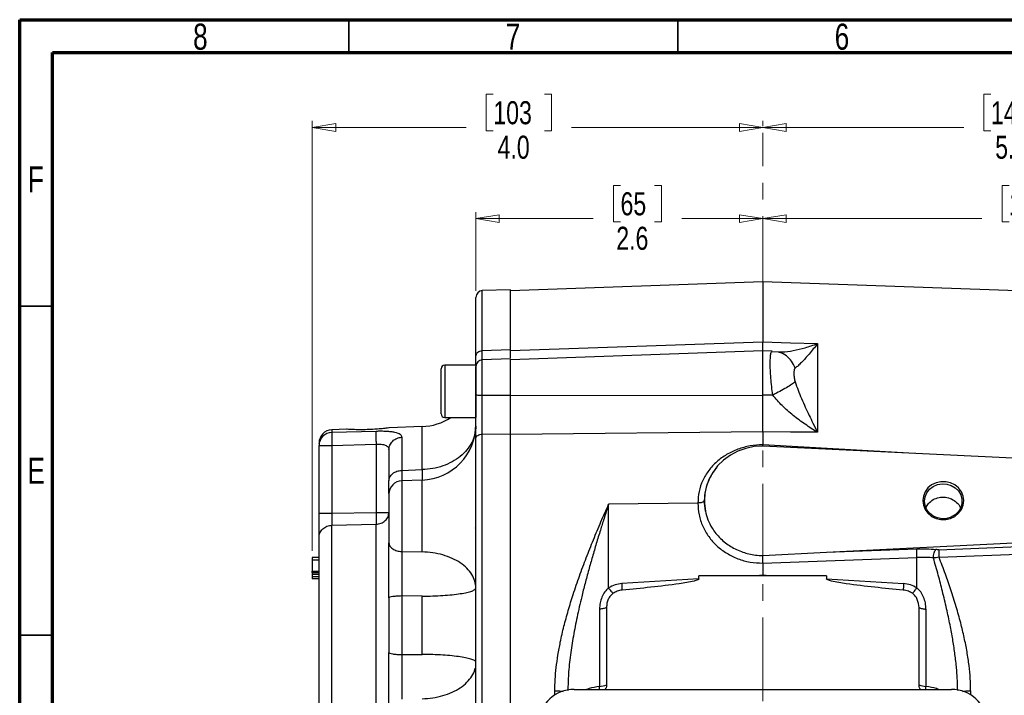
# Model space of a CAD drawing. Header units: inches. Extents: x 0.6 to 16.3, y 0.2 to 11.5.
# Tile 5 of 12: x 0.6 to 6.5, y 7.5 to 11.5. Entities that reach past the tile are written whole.
import ezdxf

# ---------------------------------------------------------------- set-up
doc = ezdxf.new("R2010")
doc.units = ezdxf.units.IN
doc.header["$MEASUREMENT"] = 0
doc.linetypes.add('CENTERX2', pattern=[0.8, 0.5, -0.1, 0.1, -0.1])
doc.styles.add('SLDTEXTSTYLE0', font='TXT', dxfattribs={"width": 0.75})
doc.dimstyles.new('SLDDIMSTYLE0', dxfattribs={"dimtxt": 0.137795, "dimasz": 0.14, "dimexe": 0, "dimexo": 0.0625, "dimgap": 0.034449, "dimtad": 0, "dimdec": 1, "dimlfac": 1.5, "dimrnd": 1e-09, "dimzin": 12, "dimdsep": 46, "dimtxsty": 'SLDTEXTSTYLE0', "dimblk1": 'CLOSED', "dimblk2": 'CLOSED', "dimsah": 1, "dimcen": 0.09, "dimadec": 0, "dimazin": 3, "dimtfac": 1, "dimtdec": 1, "dimtofl": 0, "dimtmove": 0, "dimatfit": 3, "dimldrblk": 'CLOSED', "dimfxl": 0, "dimfrac": 2, "dimtolj": 1, "dimtzin": 12, "dimarcsym": 0})
doc.dimstyles.new('SLDDIMSTYLE4', dxfattribs={"dimtxt": 0.137795, "dimasz": 0.14, "dimexe": 0, "dimexo": 0.0625, "dimgap": 0.034449, "dimtad": 0, "dimdec": 1, "dimlfac": 1.5, "dimrnd": 1e-09, "dimzin": 12, "dimdsep": 46, "dimtxsty": 'SLDTEXTSTYLE0', "dimblk1": 'CLOSED', "dimblk2": 'CLOSED', "dimsah": 1, "dimcen": 0.09, "dimadec": 0, "dimazin": 3, "dimtfac": 1, "dimtofl": 0, "dimtmove": 0, "dimatfit": 3, "dimldrblk": 'CLOSED', "dimfxl": 0, "dimfrac": 2, "dimtolj": 1, "dimtzin": 12, "dimarcsym": 0})
doc.dimstyles.new('SLDDIMSTYLE5', dxfattribs={"dimtxt": 0.137795, "dimasz": 0.14, "dimexe": 0, "dimexo": 0.0625, "dimgap": 0.034449, "dimtad": 0, "dimdec": 1, "dimlfac": 1.5, "dimrnd": 1e-09, "dimzin": 4, "dimdsep": 46, "dimtxsty": 'SLDTEXTSTYLE0', "dimblk1": 'CLOSED', "dimblk2": 'CLOSED', "dimsah": 1, "dimcen": 0.09, "dimadec": 0, "dimazin": 1, "dimtfac": 1, "dimtdec": 1, "dimtofl": 0, "dimtmove": 0, "dimatfit": 3, "dimldrblk": 'CLOSED', "dimfxl": 0, "dimfrac": 2, "dimtolj": 1, "dimtzin": 12, "dimarcsym": 0})

# ---------------------------------------------------------------- blocks, each defined once
blk = doc.blocks.new('_Closed')
at = {"color": 0, "linetype": 'ByBlock', "lineweight": -2}
for p, q in [((-1, 0.166667), (0, 0)), ((-1, 0.166667), (-1, -0.166667)), ((0, 0), (-1, -0.166667)), ((0, 0), (-1, 0))]:
    blk.add_line(p, q, dxfattribs=at)
blk = doc.blocks.new('_D_7')
at = {"color": 7, "linetype": 'Continuous', "lineweight": 0}
for p, q in [((6.4014, 11.0497), (6.3594, 11.0497)), ((6.3594, 11.0497), (6.3594, 10.831)), ((6.7068, 11.0497), (6.7488, 11.0497)), ((6.7488, 11.0497), (6.7488, 10.831)), ((5.0363, 10.8594), (5.0363, 10.8906)), ((5.0363, 10.8512), (6.2386, 10.8512)), ((8.8416, 10.8512), (6.8697, 10.8512)), ((8.8416, 8.9986), (8.8416, 10.8906)), ((6.3594, 10.831), (6.4014, 10.831)), ((6.7488, 10.831), (6.7068, 10.831))]:
    blk.add_line(p, q, dxfattribs=at)
at = {"color": 7, "linetype": 'Continuous', "lineweight": 18, "xscale": 0.14, "yscale": 0.14, "rotation": 180.0000000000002}
blk.add_blockref('_Closed', (5.0363, 10.8512), dxfattribs=at)
at = {"color": 7, "linetype": 'Continuous', "lineweight": 18, "xscale": 0.14, "yscale": 0.14}
blk.add_blockref('_Closed', (8.8416, 10.8512), dxfattribs=at)
at = {"color": 7, "linetype": 'Continuous', "lineweight": 18, "char_height": 0.1378, "attachment_point": 1, "style": 'SLDTEXTSTYLE0'}
for s, insert in [('145', (6.4014, 11.0086)), ('5.7', (6.4269, 10.8024))]:
    blk.add_mtext(s, dxfattribs=dict(at, insert=insert))
blk = doc.blocks.new('_D_8')
at = {"color": 7, "linetype": 'Continuous', "lineweight": 0}
for p, q in [((6.5098, 10.505), (6.4678, 10.505)), ((6.4678, 10.505), (6.4678, 10.2863)), ((6.8152, 10.505), (6.8572, 10.505)), ((6.8572, 10.505), (6.8572, 10.2863)), ((8.0816, 9.3316), (8.0816, 10.3459)), ((5.0363, 10.3065), (6.347, 10.3065)), ((6.4678, 10.2863), (6.5098, 10.2863)), ((6.8572, 10.2863), (6.8152, 10.2863)), ((8.0816, 10.3065), (6.9781, 10.3065))]:
    blk.add_line(p, q, dxfattribs=at)
at = {"color": 7, "linetype": 'Continuous', "lineweight": 18, "xscale": 0.14, "yscale": 0.14, "rotation": 180.0000000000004}
blk.add_blockref('_Closed', (5.0363, 10.3065), dxfattribs=at)
at = {"color": 7, "linetype": 'Continuous', "lineweight": 18, "xscale": 0.14, "yscale": 0.14}
blk.add_blockref('_Closed', (8.0816, 10.3065), dxfattribs=at)
at = {"color": 7, "linetype": 'Continuous', "lineweight": 18, "char_height": 0.1378, "attachment_point": 1, "style": 'SLDTEXTSTYLE0'}
for s, insert in [('116', (6.5098, 10.4639)), ('4.6', (6.5352, 10.2577))]:
    blk.add_mtext(s, dxfattribs=dict(at, insert=insert))
blk = doc.blocks.new('_D_9')
at = {"color": 7, "linetype": 'Continuous', "lineweight": 0}
for p, q in [((4.1853, 10.505), (4.1433, 10.505)), ((4.1433, 10.505), (4.1433, 10.2863)), ((4.389, 10.505), (4.4309, 10.505)), ((4.4309, 10.505), (4.4309, 10.2863)), ((3.3199, 9.8749), (3.3199, 10.3459)), ((3.3199, 10.3065), (4.0225, 10.3065)), ((4.1433, 10.2863), (4.1853, 10.2863)), ((4.4309, 10.2863), (4.389, 10.2863)), ((5.0363, 10.3065), (4.5518, 10.3065))]:
    blk.add_line(p, q, dxfattribs=at)
at = {"color": 7, "linetype": 'Continuous', "lineweight": 18, "xscale": 0.14, "yscale": 0.14}
for p, rotation in [((3.3199, 10.3065), 179.9999999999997), ((5.0363, 10.3065), 359.9999999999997)]:
    blk.add_blockref('_Closed', p, dxfattribs=dict(at, rotation=rotation))
at = {"color": 7, "linetype": 'Continuous', "lineweight": 18, "char_height": 0.1378, "attachment_point": 1, "style": 'SLDTEXTSTYLE0'}
for s, insert in [('65', (4.1853, 10.4639)), ('2.6', (4.1599, 10.2577))]:
    blk.add_mtext(s, dxfattribs=dict(at, insert=insert))
blk = doc.blocks.new('_D_10')
at = {"color": 7, "linetype": 'Continuous', "lineweight": 0}
for p, q in [((3.4243, 11.0497), (3.3823, 11.0497)), ((3.3823, 11.0497), (3.3823, 10.831)), ((3.7297, 11.0497), (3.7717, 11.0497)), ((3.7717, 11.0497), (3.7717, 10.831)), ((2.3413, 8.3186), (2.3413, 10.8906)), ((2.3413, 10.8512), (3.2614, 10.8512)), ((5.0363, 10.8512), (3.8925, 10.8512)), ((5.0363, 10.8594), (5.0363, 10.8906)), ((3.3823, 10.831), (3.4243, 10.831)), ((3.7717, 10.831), (3.7297, 10.831))]:
    blk.add_line(p, q, dxfattribs=at)
at = {"color": 7, "linetype": 'Continuous', "lineweight": 18, "xscale": 0.14, "yscale": 0.14, "rotation": 180.0000000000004}
blk.add_blockref('_Closed', (2.3413, 10.8512), dxfattribs=at)
at = {"color": 7, "linetype": 'Continuous', "lineweight": 18, "xscale": 0.14, "yscale": 0.14}
blk.add_blockref('_Closed', (5.0363, 10.8512), dxfattribs=at)
at = {"color": 7, "linetype": 'Continuous', "lineweight": 18, "char_height": 0.1378, "attachment_point": 1, "style": 'SLDTEXTSTYLE0'}
for s, insert in [('103', (3.4243, 11.0086)), ('4.0', (3.4497, 10.8024))]:
    blk.add_mtext(s, dxfattribs=dict(at, insert=insert))

msp = doc.modelspace()

# ---------------------------------------------------------------- linework, layer by layer
at = {"color": 7, "linetype": 'Continuous', "lineweight": 70}
for p, q in [((0.5906, 0.1969), (0.5906, 11.4961)), ((0.5906, 11.4961), (16.3386, 11.4961)), ((0.7874, 0.3937), (0.7874, 11.2992)), ((0.7874, 11.2992), (16.1417, 11.2992))]:
    msp.add_line(p, q, dxfattribs=at)
at = {"color": 7, "linetype": 'Continuous', "lineweight": 35}
for p, q in [((2.5591, 11.2992), (2.5591, 11.4961)), ((4.5276, 11.2992), (4.5276, 11.4961)), ((0.7874, 9.7835), (0.5906, 9.7835)), ((0.7874, 7.815), (0.5906, 7.815))]:
    msp.add_line(p, q, dxfattribs=at)
at = {"color": 7, "linetype": 'CENTERX2', "lineweight": 18}
msp.add_line((5.0363, 4.2204), (5.0363, 10.82), dxfattribs=at)
at = {"color": 7, "linetype": 'Continuous', "lineweight": 25}
for p, q in [((5.0363, 9.9274), (3.5266, 9.8747)), ((7.3974, 9.845), (5.0363, 9.9274)), ((5.0363, 9.9274), (5.0363, 9.57)), ((3.5266, 9.8813), (3.3585, 9.8755)), ((3.5266, 9.523), (3.5266, 9.8813)), ((3.5266, 9.517), (5.0363, 9.57)), ((5.0363, 9.57), (5.2029, 9.5642)), ((5.2029, 9.5642), (5.3638, 9.5586)), ((5.3638, 9.5586), (5.3638, 9.0282)), ((3.3585, 9.5171), (3.5266, 9.523)), ((3.5266, 9.517), (3.5266, 9.523)), ((5.0363, 9.5146), (3.5266, 9.4619)), ((5.0935, 9.5126), (5.0363, 9.5146)), ((5.0363, 9.251), (5.0363, 9.5146)), ((5.1321, 9.507), (5.0888, 9.5099)), ((3.3199, 9.43), (3.1333, 9.43)), ((3.3199, 9.43), (3.3199, 9.1174)), ((3.5266, 9.4676), (3.3585, 9.4617)), ((3.5266, 9.2498), (3.5266, 9.4676)), ((3.1119, 9.1387), (3.1119, 9.4087)), ((3.3585, 9.2497), (3.5266, 9.2498)), ((3.5266, 9.2492), (5.0363, 9.251)), ((5.0964, 9.2508), (5.0363, 9.251)), ((3.1333, 9.1174), (3.3199, 9.1174)), ((2.5461, 9.0465), (2.4585, 9.0435)), ((2.4585, 9.0281), (2.7227, 9.0358)), ((2.9982, 9.0623), (2.8006, 9.0554)), ((3.3585, 9.0169), (3.5266, 9.0187)), ((3.3585, 6.7313), (3.3585, 9.0169)), ((5.0363, 9.0317), (3.5266, 9.0157)), ((3.5266, 6.7296), (3.5266, 9.0187)), ((5.0363, 9.0317), (5.0363, 8.954)), ((5.2029, 9.0299), (5.0363, 9.0317)), ((5.3638, 9.0282), (5.2029, 9.0299)), ((2.4585, 8.9492), (2.7227, 8.957)), ((2.7227, 8.957), (2.7227, 8.5496)), ((2.8771, 8.9987), (2.8771, 8.8005)), ((2.3813, 8.9492), (2.4585, 8.9492)), ((2.3813, 8.5439), (2.3813, 8.9492)), ((2.4585, 8.9492), (2.4585, 8.5439)), ((5.0362, 8.9462), (5.0363, 8.954)), ((6.8829, 8.8557), (5.0363, 8.946)), ((2.8771, 8.8005), (2.9982, 8.8048)), ((2.9982, 8.7424), (2.8771, 8.7381)), ((4.6479, 8.6051), (4.1141, 8.5984)), ((4.6865, 8.6195), (4.6865, 8.6194)), ((4.693, 8.5568), (4.6865, 8.6194)), ((2.4585, 8.5439), (2.7227, 8.5496)), ((4.1141, 8.0979), (4.1141, 8.5984)), ((2.4585, 8.4724), (2.7227, 8.4784)), ((5.4167, 8.3116), (6.8829, 8.3833)), ((2.8771, 8.3154), (2.9982, 8.3133)), ((5.036, 8.2909), (5.4167, 8.3116)), ((5.4167, 8.3116), (5.9577, 8.3313)), ((6.0902, 8.3263), (6.8829, 8.3574)), ((6.0909, 8.281), (6.8836, 8.3113)), ((2.3813, 8.2792), (2.3413, 8.2792)), ((2.3813, 8.2645), (2.3413, 8.2645)), ((2.3413, 8.2645), (2.3413, 8.1987)), ((5.0363, 8.2461), (5.9584, 8.2797)), ((5.9584, 8.0979), (5.9584, 8.2797)), ((2.3413, 8.1987), (2.3813, 8.1987)), ((2.3413, 8.1891), (2.3813, 8.1891)), ((5.0363, 8.2461), (5.0363, 8.1753)), ((2.3413, 8.1796), (2.3813, 8.1796)), ((2.3413, 8.1796), (2.3413, 8.1638)), ((2.3813, 8.1638), (2.3413, 8.1638)), ((2.3813, 8.151), (2.3413, 8.151)), ((4.6545, 8.1518), (4.194, 8.1235)), ((4.6545, 8.1695), (5.0164, 8.174)), ((4.6545, 8.1518), (4.6545, 8.1695)), ((5.4181, 8.1695), (4.6545, 8.1695)), ((5.0164, 8.174), (5.0363, 8.1753)), ((5.0164, 8.174), (5.0363, 8.1743)), ((5.0363, 8.1743), (5.0363, 8.1753)), ((5.0363, 8.1753), (5.0561, 8.174)), ((5.0363, 8.1743), (5.0561, 8.174)), ((5.0561, 8.174), (5.4181, 8.1695)), ((5.4181, 8.1695), (5.4181, 8.1518)), ((5.4181, 8.1518), (5.8785, 8.1235)), ((2.9982, 8.0483), (2.8771, 8.0492)), ((2.8771, 8.0492), (2.8771, 7.699)), ((2.9982, 7.6999), (2.9982, 8.0483)), ((2.8006, 8.0035), (2.7999, 8.0029)), ((4.0596, 7.9705), (4.0596, 7.5083)), ((4.1015, 7.9801), (4.1015, 7.5179)), ((5.9711, 7.5179), (5.9711, 7.9801)), ((6.0129, 7.9705), (6.0129, 7.5083)), ((2.7999, 7.7454), (2.8006, 7.7447)), ((2.8771, 7.699), (2.9982, 7.6999)), ((3.9084, 7.4903), (6.1648, 7.4903))]:
    msp.add_line(p, q, dxfattribs=at)
at = {"color": 8, "linetype": 'Continuous', "lineweight": 25}
for p, q in [((3.3585, 9.5171), (3.3585, 9.8755)), ((3.1333, 9.43), (3.1333, 9.1174)), ((3.3585, 9.2497), (3.3585, 9.4617)), ((2.4585, 9.0435), (2.4585, 9.0281)), ((2.9982, 8.8048), (2.9982, 9.0623)), ((5.9456, 8.9016), (5.0363, 8.954)), ((2.8771, 8.7381), (2.8771, 8.3154)), ((2.9982, 8.3133), (2.9982, 8.7424)), ((2.4585, 7.2048), (2.4585, 8.4724)), ((2.7227, 7.1955), (2.7227, 8.4784)), ((3.7924, 7.4575), (3.7924, 7.4829)), ((6.2801, 7.4829), (6.2801, 7.4579))]:
    msp.add_line(p, q, dxfattribs=at)
at = {"color": 7, "linetype": 'Continuous', "lineweight": 25, "flags": 128}
for points in [[(5.0363, 8.946), (4.985, 8.9425), (4.9349, 8.932), (4.887, 8.9148), (4.8423, 8.8912), (4.8017, 8.8618), (4.7663, 8.8271), (4.7366, 8.7879), (4.7134, 8.7451), (4.6972, 8.6996), (4.6883, 8.6524), (4.6869, 8.6045), (4.693, 8.5568)], [(5.9939, 8.6195), (5.9974, 8.5922), (6.0079, 8.5664), (6.0247, 8.5437), (6.0467, 8.5255), (6.0729, 8.5127), (6.1015, 8.5061), (6.131, 8.5061), (6.1597, 8.5127), (6.1858, 8.5255), (6.2079, 8.5437), (6.2246, 8.5664), (6.2351, 8.5922), (6.2387, 8.6195), (6.2351, 8.6469), (6.2246, 8.6726), (6.2079, 8.6953), (6.1858, 8.7136), (6.1597, 8.7264), (6.131, 8.733), (6.1015, 8.733), (6.0729, 8.7264), (6.0467, 8.7136), (6.0247, 8.6953), (6.0079, 8.6726), (5.9974, 8.6469), (5.9939, 8.6195)], [(6.0039, 8.6159), (6.0074, 8.642), (6.0178, 8.6665), (6.0343, 8.6878), (6.056, 8.7045), (6.0815, 8.7157), (6.1092, 8.7207), (6.1373, 8.719), (6.1641, 8.7109), (6.1879, 8.6968), (6.2072, 8.6776), (6.2208, 8.6546), (6.2278, 8.6291), (6.2278, 8.6028), (6.2208, 8.5773), (6.2072, 8.5543), (6.1879, 8.5351), (6.1641, 8.521), (6.1373, 8.5129), (6.1092, 8.5112), (6.0815, 8.5161), (6.056, 8.5273), (6.0343, 8.5441), (6.0178, 8.5654), (6.0074, 8.5898), (6.0039, 8.6159)]]:
    msp.add_lwpolyline(points, dxfattribs=at)
at = {"color": 7, "linetype": 'Continuous', "lineweight": 25}
for centre, radius, start, end in [((3.3599, 9.8355), 0.04, 92, 180), ((3.1333, 9.4087), 0.0213, 90, 180), ((3.3599, 9.4218), 0.04, 92, 180), ((3.1333, 9.1387), 0.0213, 180, 270), ((2.9866, 9.3955), 0.3333, 272, 303.46471), ((2.9866, 9.0755), 0.3333, 272, 0), ((2.4613, 8.9635), 0.08, 92, 180), ((2.4607, 8.9487), 0.0794, 91.606, 179.63598), ((2.8799, 8.6582), 0.08, 92, 180), ((4.0496, 7.6482), 0.1402, 274.08227, 291.71079), ((6.0229, 7.6482), 0.1402, 248.28921, 265.91773)]:
    msp.add_arc(centre, radius, start, end, dxfattribs=at)
for centre, major_axis, start_param, end_param in [((3.9148, 7.2919), (0.2087, -0.0437), 1.792973, 3.333612), ((6.1584, 7.2919), (0.2087, 0.0437), 6.091166, 7.631805)]:
    msp.add_ellipse(centre, major_axis=major_axis, ratio=0.927683, start_param=start_param, end_param=end_param, dxfattribs=at)
for points, knots in [([(3.3199, 9.4843), (3.3199, 9.5191), (3.3199, 9.5893), (3.3199, 9.6749), (3.3199, 9.7452), (3.3199, 9.7965), (3.3199, 9.8293), (3.3199, 9.8334), (3.3199, 9.8355)], [0, 0, 0, 0, 0.159873, 0.3226643, 0.488197, 0.6577181, 0.8283959, 1, 1, 1, 1]), ([(5.0363, 9.5132), (5.0363, 9.5131), (5.0363, 9.5125), (5.0363, 9.5216), (5.0363, 9.5398), (5.0363, 9.56), (5.0363, 9.57)], [0, 0, 0, 0, 0.079363, 0.386232, 0.693106, 1, 1, 1, 1]), ([(5.3638, 9.5586), (5.3554, 9.5478), (5.3385, 9.5262), (5.3141, 9.4969), (5.2905, 9.4698), (5.2684, 9.4462), (5.2478, 9.426), (5.2358, 9.4165), (5.2301, 9.4119)], [0, 0, 0, 0, 0.1785462, 0.3565956, 0.5214521, 0.6921189, 0.8513652, 1, 1, 1, 1]), ([(3.5266, 9.473), (3.5266, 9.4784), (3.5266, 9.4868), (3.5266, 9.505), (3.5266, 9.517), (3.5266, 9.523)], [0, 0, 0, 0, 0.460005, 0.728673, 1, 1, 1, 1]), ([(5.0889, 9.5092), (5.0892, 9.5099), (5.0902, 9.5129), (5.092, 9.512), (5.0934, 9.5113)], [0, 0, 0, 0, 0.224941, 1, 1, 1, 1]), ([(5.1348, 9.5088), (5.1327, 9.5086), (5.13, 9.5083), (5.1307, 9.5079), (5.1308, 9.5078)], [0, 0, 0, 0, 0.778233, 1, 1, 1, 1]), ([(3.3199, 9.4278), (3.3199, 9.4279), (3.3199, 9.4313), (3.3199, 9.4489), (3.3199, 9.4725), (3.3199, 9.4843)], [0, 0, 0, 0, 0.019336, 0.509694, 1, 1, 1, 1]), ([(3.3199, 9.2548), (3.3199, 9.2659), (3.3199, 9.2885), (3.3199, 9.3219), (3.3199, 9.3528), (3.3199, 9.3793), (3.3199, 9.4005), (3.3199, 9.4148), (3.3199, 9.4218), (3.3199, 9.421), (3.3199, 9.4208)], [0, 0, 0, 0, 0.132662, 0.26886, 0.405058, 0.53772, 0.670382, 0.80658, 0.942778, 1, 1, 1, 1]), ([(5.2301, 9.4119), (5.2279, 9.4087), (5.2231, 9.4018), (5.222, 9.3811), (5.2231, 9.3567), (5.2279, 9.338), (5.2301, 9.3295)], [0, 0, 0, 0, 0.227266, 0.500165, 0.772773, 1, 1, 1, 1]), ([(5.2301, 9.3295), (5.2238, 9.3247), (5.2112, 9.3151), (5.1789, 9.2952), (5.1399, 9.2732), (5.1109, 9.2583), (5.0964, 9.2508)], [0, 0, 0, 0, 0.249996, 0.499988, 0.749992, 1, 1, 1, 1]), ([(5.2301, 9.3295), (5.2358, 9.3131), (5.2478, 9.2792), (5.2684, 9.229), (5.2905, 9.1788), (5.3135, 9.1297), (5.3378, 9.0795), (5.3546, 9.0462), (5.3638, 9.0282)], [0, 0, 0, 0, 0.148634, 0.307878, 0.478548, 0.643401, 0.806559, 1, 1, 1, 1]), ([(3.3199, 8.9941), (3.3199, 9.0136), (3.3199, 9.0525), (3.3199, 9.1181), (3.3199, 9.1862), (3.3199, 9.2319), (3.3199, 9.2548)], [0, 0, 0, 0, 0.250001, 0.499962, 0.749995, 1, 1, 1, 1]), ([(3.3585, 9.0169), (3.3585, 9.0232), (3.3585, 9.0383), (3.3585, 9.0613), (3.3585, 9.0886), (3.3584, 9.1174), (3.3584, 9.1538), (3.3585, 9.198), (3.3585, 9.2311), (3.3585, 9.2497)], [0, 0, 0, 0, 0.0931339, 0.221777, 0.3180535, 0.4565953, 0.5943378, 0.7728327, 1, 1, 1, 1]), ([(3.5266, 9.0187), (3.5266, 9.0277), (3.5266, 9.0458), (3.5266, 9.0819), (3.5266, 9.1277), (3.5266, 9.1757), (3.5266, 9.2167), (3.5266, 9.2387), (3.5266, 9.2498)], [0, 0, 0, 0, 0.132853, 0.266978, 0.494109, 0.727831, 0.863246, 1, 1, 1, 1]), ([(5.0363, 9.0317), (5.0363, 9.0481), (5.0363, 9.081), (5.0363, 9.136), (5.0363, 9.1932), (5.0363, 9.2317), (5.0363, 9.251)], [0, 0, 0, 0, 0.250012, 0.500009, 0.750001, 1, 1, 1, 1]), ([(5.3638, 9.0282), (5.339, 9.0438), (5.2897, 9.075), (5.2186, 9.1282), (5.1519, 9.1853), (5.1146, 9.2293), (5.0964, 9.2508)], [0, 0, 0, 0, 0.257956, 0.513515, 0.761774, 1, 1, 1, 1]), ([(2.4585, 9.0281), (2.4583, 9.0267), (2.458, 9.0242), (2.4577, 9.0151), (2.4576, 9.0003), (2.4577, 8.977), (2.4582, 8.9583), (2.4585, 8.9492)], [0, 0, 0, 0, 0.162091, 0.299678, 0.500678, 0.758229, 1, 1, 1, 1]), ([(2.7493, 9.049), (2.7379, 9.048), (2.7129, 9.0459), (2.6684, 9.0439), (2.6227, 9.0434), (2.5831, 9.0443), (2.5564, 9.0457), (2.544, 9.0465), (2.5457, 9.0464), (2.5461, 9.0464)], [0, 0, 0, 0, 0.13768, 0.302771, 0.47042, 0.636329, 0.796692, 0.949168, 1, 1, 1, 1]), ([(2.7227, 9.0358), (2.7225, 9.0333), (2.722, 9.0282), (2.7218, 9.0095), (2.722, 8.985), (2.7225, 8.9663), (2.7227, 8.957)], [0, 0, 0, 0, 0.250114, 0.5, 0.749886, 1, 1, 1, 1]), ([(2.7227, 9.0358), (2.7331, 9.036), (2.7539, 9.0364), (2.7836, 9.0355), (2.8108, 9.0333), (2.842, 9.0283), (2.8709, 9.0182), (2.875, 9.0053), (2.8771, 8.9987)], [0, 0, 0, 0, 0.1208618, 0.2423818, 0.365038, 0.4899099, 0.7430788, 1, 1, 1, 1]), ([(2.8006, 9.0553), (2.801, 9.0553), (2.8031, 9.0556), (2.7924, 9.0541), (2.7729, 9.0515), (2.7555, 9.0497), (2.7493, 9.049)], [0, 0, 0, 0, 0.084586, 0.441347, 0.798912, 1, 1, 1, 1]), ([(2.3813, 8.9619), (2.3813, 8.9623), (2.3813, 8.9633), (2.3813, 8.9549), (2.3813, 8.9492)], [0, 0, 0, 0, 0.3334791, 1, 1, 1, 1]), ([(2.7227, 8.957), (2.7282, 8.9572), (2.7389, 8.9576), (2.7539, 8.9568), (2.7672, 8.9547), (2.7787, 8.9514), (2.788, 8.9465), (2.7975, 8.9378), (2.799, 8.9288), (2.7999, 8.9228)], [0, 0, 0, 0, 0.126137, 0.24819, 0.366906, 0.483099, 0.607893, 0.735386, 1, 1, 1, 1]), ([(3.3199, 6.7541), (3.3199, 6.8073), (3.3199, 6.9146), (3.3199, 7.0892), (3.3199, 7.2743), (3.3199, 7.4688), (3.3199, 7.6699), (3.3199, 7.8741), (3.3199, 8.0783), (3.3199, 8.2794), (3.3199, 8.474), (3.3199, 8.6591), (3.3199, 8.8336), (3.3199, 8.9409), (3.3199, 8.9941)], [0, 0, 0, 0, 0.0799365, 0.1613321, 0.2440985, 0.328859, 0.4141979, 0.5, 0.5857968, 0.6711357, 0.7559015, 0.8386627, 0.920061, 1, 1, 1, 1]), ([(2.7999, 8.9228), (2.7999, 8.9078), (2.7999, 8.8777), (2.7999, 8.8155), (2.7999, 8.7638), (2.7999, 8.738)], [0, 0, 0, 0, 0.3332602, 0.6667561, 1, 1, 1, 1]), ([(5.0363, 8.954), (5.0108, 8.9524), (4.9599, 8.9491), (4.8865, 8.9284), (4.819, 8.8965), (4.7598, 8.8537), (4.7113, 8.8013), (4.6754, 8.741), (4.6523, 8.6749), (4.6494, 8.6284), (4.6479, 8.6051)], [0, 0, 0, 0, 0.12613, 0.252112, 0.3779, 0.503063, 0.627883, 0.752195, 0.876179, 1, 1, 1, 1]), ([(2.7999, 8.6632), (2.7999, 8.6712), (2.7999, 8.6879), (2.7999, 8.7207), (2.7999, 8.738)], [0, 0, 0, 0, 0.475261, 1, 1, 1, 1]), ([(2.7999, 8.6563), (2.7999, 8.6568), (2.7999, 8.6586), (2.7999, 8.6441), (2.7999, 8.6142), (2.7999, 8.5714), (2.7999, 8.5208), (2.7999, 8.4656), (2.7999, 8.4114), (2.7999, 8.3818), (2.7999, 8.3674)], [0, 0, 0, 0, 0.0505214, 0.1889563, 0.3273911, 0.4593042, 0.5912172, 0.7296521, 0.8680869, 1, 1, 1, 1]), ([(4.6865, 8.6194), (4.6858, 8.6174), (4.6843, 8.6133), (4.6741, 8.6086), (4.6614, 8.6057), (4.6524, 8.6053), (4.6479, 8.6051)], [0, 0, 0, 0, 0.27964, 0.559263, 0.779642, 1, 1, 1, 1]), ([(4.6479, 8.6051), (4.6494, 8.5814), (4.6523, 8.5339), (4.6753, 8.4656), (4.7112, 8.4028), (4.7598, 8.348), (4.819, 8.3032), (4.8866, 8.2703), (4.9599, 8.2494), (5.0108, 8.2472), (5.0363, 8.2461)], [0, 0, 0, 0, 0.124969, 0.249934, 0.374914, 0.499901, 0.624911, 0.749928, 0.874962, 1, 1, 1, 1]), ([(6.0134, 8.5779), (6.0178, 8.5865), (6.0277, 8.6057), (6.0555, 8.627), (6.0908, 8.6401), (6.1292, 8.6415), (6.1664, 8.6314), (6.1968, 8.6102), (6.2149, 8.5904), (6.2185, 8.5778), (6.2189, 8.5764)], [0, 0, 0, 0, 0.118213, 0.262222, 0.406685, 0.551088, 0.695118, 0.838954, 0.982887, 1, 1, 1, 1]), ([(2.3813, 8.401), (2.3813, 8.4086), (2.3813, 8.424), (2.3813, 8.459), (2.3813, 8.4997), (2.3813, 8.5291), (2.3813, 8.5439)], [0, 0, 0, 0, 0.2503515, 0.5001323, 0.7500134, 1, 1, 1, 1]), ([(2.4585, 8.5439), (2.4583, 8.536), (2.458, 8.5195), (2.458, 8.4991), (2.4581, 8.4827), (2.4583, 8.476), (2.4585, 8.4724)], [0, 0, 0, 0, 0.266777, 0.559333, 0.763657, 1, 1, 1, 1]), ([(2.7227, 8.5496), (2.7229, 8.5422), (2.7231, 8.5276), (2.7232, 8.5074), (2.7231, 8.4899), (2.7229, 8.4822), (2.7227, 8.4784)], [0, 0, 0, 0, 0.250045, 0.5, 0.749955, 1, 1, 1, 1]), ([(3.7924, 7.4829), (3.7928, 7.5053), (3.7937, 7.5512), (3.8002, 7.6221), (3.8104, 7.6966), (3.8257, 7.7791), (3.8463, 7.8684), (3.8722, 7.9635), (3.9032, 8.0639), (3.9394, 8.1691), (3.9801, 8.2782), (4.0233, 8.3864), (4.0682, 8.4935), (4.0988, 8.5635), (4.1141, 8.5984)], [0, 0, 0, 0, 0.057626, 0.11826, 0.182076, 0.249225, 0.331077, 0.414176, 0.498652, 0.597678, 0.697104, 0.796636, 0.898773, 1, 1, 1, 1]), ([(4.693, 8.5568), (4.6976, 8.5396), (4.7068, 8.5044), (4.7298, 8.46), (4.7557, 8.4231), (4.7826, 8.3933), (4.8126, 8.3672), (4.845, 8.3448), (4.8798, 8.3259), (4.916, 8.3112), (4.9537, 8.3003), (4.9932, 8.2928), (5.0213, 8.2915), (5.036, 8.2909)], [0, 0, 0, 0, 0.118282, 0.241034, 0.325943, 0.412299, 0.500243, 0.579997, 0.663341, 0.750134, 0.825073, 0.908398, 1, 1, 1, 1]), ([(3.3176, 8.4543), (3.3183, 8.4595), (3.3191, 8.4651), (3.3199, 8.4709), (3.3199, 8.4713)], [0, 0, 0, 0, 0.924616, 1, 1, 1, 1]), ([(2.3813, 7.2847), (2.3813, 7.2861), (2.3813, 7.2891), (2.3813, 7.3134), (2.3813, 7.3533), (2.3813, 7.4095), (2.3813, 7.4795), (2.3813, 7.56), (2.3813, 7.647), (2.3813, 7.7377), (2.3813, 7.832), (2.3813, 7.9298), (2.3813, 8.0288), (2.3813, 8.1246), (2.3813, 8.2131), (2.3813, 8.2901), (2.3813, 8.3544), (2.3813, 8.3857), (2.3813, 8.401)], [0, 0, 0, 0, 0.0594255, 0.1214102, 0.1852266, 0.25, 0.3147734, 0.3785898, 0.4405745, 0.5, 0.5594255, 0.6214102, 0.6852266, 0.75, 0.8147734, 0.8785898, 0.9405745, 1, 1, 1, 1]), ([(2.7999, 8.0374), (2.7999, 8.0669), (2.7999, 8.126), (2.7999, 8.2138), (2.7999, 8.2968), (2.7999, 8.3439), (2.7999, 8.3674)], [0, 0, 0, 0, 0.250628, 0.501002, 0.750578, 1, 1, 1, 1]), ([(2.8771, 8.3154), (2.8771, 8.3025), (2.877, 8.2784), (2.8769, 8.2325), (2.8769, 8.1903), (2.8769, 8.1535), (2.8769, 8.1312), (2.877, 8.1096), (2.877, 8.0883), (2.8771, 8.0671), (2.8771, 8.0549), (2.8771, 8.0492)], [0, 0, 0, 0, 0.173064, 0.322538, 0.542383, 0.642099, 0.716588, 0.777662, 0.869886, 0.939821, 1, 1, 1, 1]), ([(5.9577, 8.3313), (5.9776, 8.3317), (6.0172, 8.3324), (6.054, 8.3288), (6.0725, 8.327)], [0, 0, 0, 0, 0.500031, 1, 1, 1, 1]), ([(6.0575, 8.2767), (6.0575, 8.2817), (6.0576, 8.2918), (6.0609, 8.3071), (6.066, 8.32), (6.0703, 8.3246), (6.0725, 8.327)], [0, 0, 0, 0, 0.249988, 0.499996, 0.74999, 1, 1, 1, 1]), ([(6.0902, 8.3263), (6.0871, 8.3262), (6.081, 8.3261), (6.0753, 8.3267), (6.0725, 8.327)], [0, 0, 0, 0, 0.49828, 1, 1, 1, 1]), ([(6.0902, 8.3263), (6.0901, 8.3242), (6.0899, 8.3199), (6.0899, 8.3085), (6.0903, 8.295), (6.0907, 8.2856), (6.0909, 8.281)], [0, 0, 0, 0, 0.250008, 0.499996, 0.750007, 1, 1, 1, 1]), ([(2.3413, 8.2792), (2.3413, 8.2791), (2.3413, 8.2789), (2.3413, 8.2771), (2.3413, 8.2744), (2.3413, 8.27), (2.3413, 8.2665), (2.3413, 8.2645)], [0, 0, 0, 0, 0.223084, 0.378096, 0.533766, 0.720443, 1, 1, 1, 1]), ([(5.0363, 8.2461), (5.0362, 8.25), (5.0362, 8.2579), (5.036, 8.27), (5.0359, 8.2817), (5.036, 8.2877), (5.036, 8.2909)], [0, 0, 0, 0, 0.243611, 0.50033, 0.731321, 1, 1, 1, 1]), ([(6.0575, 8.2767), (6.0439, 8.278), (6.0122, 8.2809), (5.978, 8.2801), (5.9584, 8.2797)], [0, 0, 0, 0, 0.430264, 1, 1, 1, 1]), ([(6.0909, 8.281), (6.0851, 8.2799), (6.0735, 8.2779), (6.0629, 8.2771), (6.0575, 8.2767)], [0, 0, 0, 0, 0.5011681, 1, 1, 1, 1]), ([(6.2801, 7.4829), (6.2797, 7.5072), (6.2786, 7.5572), (6.271, 7.6346), (6.2588, 7.7164), (6.242, 7.8014), (6.2203, 7.8916), (6.1934, 7.987), (6.1624, 8.0845), (6.128, 8.1833), (6.1036, 8.2474), (6.0909, 8.281)], [0, 0, 0, 0, 0.089372, 0.183945, 0.284031, 0.389896, 0.497939, 0.619571, 0.748302, 0.868522, 1, 1, 1, 1]), ([(2.3413, 8.1891), (2.3413, 8.1899), (2.3413, 8.1914), (2.3413, 8.1938), (2.3413, 8.1962), (2.3413, 8.1982), (2.3413, 8.1986), (2.3413, 8.1987)], [0, 0, 0, 0, 0.122712, 0.245202, 0.422712, 0.701515, 1, 1, 1, 1]), ([(2.3413, 8.1891), (2.3413, 8.1884), (2.3413, 8.1868), (2.3413, 8.1843), (2.3413, 8.1817), (2.3413, 8.18), (2.3413, 8.1797), (2.3413, 8.1796)], [0, 0, 0, 0, 0.122267, 0.275232, 0.49997, 0.800379, 1, 1, 1, 1]), ([(2.3413, 8.1638), (2.3413, 8.1625), (2.3413, 8.1595), (2.3413, 8.1553), (2.3413, 8.1524), (2.3413, 8.1511), (2.3413, 8.151), (2.3413, 8.151)], [0, 0, 0, 0, 0.219537, 0.497684, 0.778259, 0.919006, 1, 1, 1, 1]), ([(4.6545, 8.1518), (4.6544, 8.1515), (4.6544, 8.151), (4.6538, 8.1499), (4.6517, 8.1477), (4.6422, 8.1429), (4.6038, 8.1325), (4.4535, 8.109), (4.3098, 8.0953), (4.196, 8.0845)], [0, 0, 0, 0, 0.00175, 0.003655, 0.008293, 0.022203, 0.071781, 0.264741, 1, 1, 1, 1]), ([(5.8766, 8.0845), (5.7627, 8.0953), (5.6191, 8.1089), (5.4688, 8.1325), (5.4304, 8.1429), (5.4209, 8.1477), (5.4187, 8.1499), (5.4182, 8.151), (5.4181, 8.1515), (5.4181, 8.1518)], [0, 0, 0, 0, 0.73527, 0.927819, 0.977705, 0.991687, 0.99634, 0.998249, 1, 1, 1, 1]), ([(4.1141, 8.0979), (4.1061, 8.09), (4.0895, 8.0738), (4.0729, 8.0422), (4.0617, 8.0072), (4.0603, 7.9828), (4.0596, 7.9705)], [0, 0, 0, 0, 0.231344, 0.477305, 0.735467, 1, 1, 1, 1]), ([(4.194, 8.1235), (4.1798, 8.1217), (4.1514, 8.1182), (4.1265, 8.1047), (4.1141, 8.0979)], [0, 0, 0, 0, 0.500024, 1, 1, 1, 1]), ([(4.1413, 8.0654), (4.1372, 8.0694), (4.1292, 8.0775), (4.1191, 8.0911), (4.1141, 8.0979)], [0, 0, 0, 0, 0.49999, 1, 1, 1, 1]), ([(4.196, 8.0845), (4.1853, 8.0828), (4.1657, 8.0796), (4.1489, 8.0698), (4.1413, 8.0654)], [0, 0, 0, 0, 0.545837, 1, 1, 1, 1]), ([(5.9313, 8.0654), (5.9236, 8.0698), (5.9068, 8.0796), (5.8872, 8.0828), (5.8766, 8.0845)], [0, 0, 0, 0, 0.45417, 1, 1, 1, 1]), ([(5.9584, 8.0979), (5.946, 8.1047), (5.9211, 8.1182), (5.8927, 8.1217), (5.8785, 8.1235)], [0, 0, 0, 0, 0.499976, 1, 1, 1, 1]), ([(5.9313, 8.0654), (5.9353, 8.0694), (5.9433, 8.0775), (5.9534, 8.0911), (5.9584, 8.0979)], [0, 0, 0, 0, 0.499998, 1, 1, 1, 1]), ([(6.0129, 7.9705), (6.0122, 7.9828), (6.0109, 8.0072), (5.9997, 8.0422), (5.9831, 8.0738), (5.9665, 8.09), (5.9584, 8.0979)], [0, 0, 0, 0, 0.264543, 0.522623, 0.768575, 1, 1, 1, 1]), ([(4.1413, 8.0654), (4.1354, 8.0605), (4.1232, 8.0505), (4.1113, 8.0296), (4.103, 8.0059), (4.102, 7.9889), (4.1015, 7.9801)], [0, 0, 0, 0, 0.227619, 0.469324, 0.727673, 1, 1, 1, 1]), ([(5.9711, 7.9801), (5.9692, 7.9967), (5.9664, 8.0211), (5.9498, 8.0499), (5.9374, 8.0602), (5.9313, 8.0654)], [0, 0, 0, 0, 0.517396, 0.759937, 1, 1, 1, 1]), ([(2.7999, 7.3808), (2.7999, 7.4044), (2.7999, 7.4517), (2.7999, 7.535), (2.7999, 7.6226), (2.7999, 7.6815), (2.7999, 7.7109)], [0, 0, 0, 0, 0.250628, 0.501002, 0.750578, 1, 1, 1, 1]), ([(2.8771, 7.699), (2.8771, 7.6826), (2.877, 7.6521), (2.8769, 7.6004), (2.8769, 7.5565), (2.8769, 7.5213), (2.8769, 7.5012), (2.877, 7.482), (2.877, 7.464), (2.8771, 7.4468), (2.8771, 7.4373), (2.8771, 7.4328)], [0, 0, 0, 0, 0.173064, 0.322538, 0.542383, 0.642098, 0.716588, 0.777662, 0.869886, 0.939821, 1, 1, 1, 1]), ([(3.3141, 7.66), (3.314, 7.6601), (3.3119, 7.6634), (3.2967, 7.6695), (3.2681, 7.6779), (3.2278, 7.6852), (3.179, 7.6914), (3.123, 7.696), (3.0621, 7.6991), (3.0195, 7.6996), (2.9982, 7.6999)], [0, 0, 0, 0, 0.005782, 0.147813, 0.289844, 0.431876, 0.573907, 0.715938, 0.857969, 1, 1, 1, 1]), ([(2.9982, 7.435), (3.0195, 7.4362), (3.0621, 7.4387), (3.123, 7.4524), (3.179, 7.4728), (3.2278, 7.4999), (3.2681, 7.5326), (3.2969, 7.5696), (3.3126, 7.5987), (3.3147, 7.6152), (3.315, 7.6178)], [0, 0, 0, 0, 0.13899, 0.27798, 0.41697, 0.55596, 0.69495, 0.83394, 0.97293, 1, 1, 1, 1]), ([(4.1015, 7.5179), (4.1011, 7.5117), (4.1005, 7.5018), (4.095, 7.4935), (4.093, 7.4903)], [0, 0, 0, 0, 0.629252, 1, 1, 1, 1]), ([(5.9795, 7.4903), (5.9775, 7.4935), (5.9721, 7.5018), (5.9715, 7.5117), (5.9711, 7.5179)], [0, 0, 0, 0, 0.370748, 1, 1, 1, 1])]:
    msp.add_open_spline(points, degree=3, knots=knots, dxfattribs=at)
at = {"color": 8, "linetype": 'Continuous', "lineweight": 25}
for points, knots in [([(5.1344, 9.51), (5.1404, 9.5096), (5.1657, 9.5082), (5.2189, 9.5168), (5.2897, 9.5326), (5.339, 9.5499), (5.3638, 9.5586)], [0, 0, 0, 0, 0.09199, 0.387907, 0.692525, 1, 1, 1, 1]), ([(3.3584, 9.4619), (3.3584, 9.4627), (3.3584, 9.4649), (3.3584, 9.4742), (3.3585, 9.4891), (3.3585, 9.507), (3.3585, 9.5171)], [0, 0, 0, 0, 0.113063, 0.337884, 0.629221, 1, 1, 1, 1]), ([(5.0964, 9.2508), (5.0941, 9.2678), (5.0893, 9.3021), (5.0846, 9.3535), (5.0816, 9.4019), (5.0807, 9.4444), (5.0817, 9.4779), (5.0843, 9.5007), (5.0875, 9.5066), (5.0889, 9.5092)], [0, 0, 0, 0, 0.141118, 0.286267, 0.433353, 0.582541, 0.731692, 0.878378, 1, 1, 1, 1]), ([(5.2301, 9.4119), (5.2238, 9.4262), (5.2113, 9.4549), (5.1787, 9.486), (5.1511, 9.5035), (5.1343, 9.5057), (5.1319, 9.506)], [0, 0, 0, 0, 0.3154435, 0.6308827, 0.9463054, 1, 1, 1, 1]), ([(2.8771, 8.8005), (2.8771, 8.7908), (2.877, 8.7726), (2.8769, 8.7511), (2.8769, 8.7428), (2.8769, 8.7383)], [0, 0, 0, 0, 0.344005, 0.641117, 1, 1, 1, 1]), ([(2.9982, 8.8048), (2.9986, 8.7909), (2.9992, 8.765), (2.9993, 8.7516), (2.9993, 8.7454)], [0, 0, 0, 0, 0.531576, 1, 1, 1, 1]), ([(4.7601, 8.8158), (4.7597, 8.8154), (4.7488, 8.8042), (4.7325, 8.7799), (4.7087, 8.7366), (4.6905, 8.6833), (4.6878, 8.6407), (4.6865, 8.6194)], [0, 0, 0, 0, 0.007624, 0.215994, 0.405677, 0.702837, 1, 1, 1, 1]), ([(4.1141, 8.5984), (4.1049, 8.5698), (4.0883, 8.5182), (4.0637, 8.4395), (4.0404, 8.3635), (4.0171, 8.2843), (3.9945, 8.2046), (3.9729, 8.1246), (3.9492, 8.0307), (3.9252, 7.9262), (3.9025, 7.8102), (3.885, 7.6963), (3.8728, 7.5874), (3.8711, 7.5163), (3.8702, 7.4838)], [0, 0, 0, 0, 0.081824, 0.147682, 0.222018, 0.294248, 0.366639, 0.440304, 0.511286, 0.619333, 0.718258, 0.816506, 0.916241, 1, 1, 1, 1]), ([(6.2025, 7.4839), (6.2021, 7.5041), (6.2013, 7.552), (6.1951, 7.6274), (6.1854, 7.7095), (6.1727, 7.7923), (6.1565, 7.8801), (6.1361, 7.9761), (6.1123, 8.0754), (6.0859, 8.1767), (6.0672, 8.2425), (6.0575, 8.2767)], [0, 0, 0, 0, 0.0744236, 0.1770252, 0.2787565, 0.3788827, 0.4858576, 0.608646, 0.742116, 0.8658929, 1, 1, 1, 1]), ([(3.7924, 7.4829), (3.8028, 7.4827), (3.8211, 7.4822), (3.8353, 7.4799), (3.8414, 7.4789)], [0, 0, 0, 0, 0.564703, 1, 1, 1, 1]), ([(4.0596, 7.5083), (4.0379, 7.5046), (4.01, 7.4998), (3.9873, 7.492), (3.9824, 7.4903)], [0, 0, 0, 0, 0.781516, 1, 1, 1, 1]), ([(4.0599, 7.4903), (4.0599, 7.4913), (4.0602, 7.4966), (4.0598, 7.5031), (4.0596, 7.5083)], [0, 0, 0, 0, 0.189093, 1, 1, 1, 1]), ([(6.0127, 7.4903), (6.0126, 7.4913), (6.0124, 7.4966), (6.0127, 7.5031), (6.0129, 7.5083)], [0, 0, 0, 0, 0.189061, 1, 1, 1, 1]), ([(6.0902, 7.4903), (6.0852, 7.492), (6.0625, 7.4998), (6.0347, 7.5046), (6.0129, 7.5083)], [0, 0, 0, 0, 0.218484, 1, 1, 1, 1]), ([(6.2315, 7.479), (6.2375, 7.48), (6.2516, 7.4822), (6.2698, 7.4827), (6.2801, 7.4829)], [0, 0, 0, 0, 0.430536, 1, 1, 1, 1])]:
    msp.add_open_spline(points, degree=3, knots=knots, dxfattribs=at)
at = {"color": 7, "linetype": 'Continuous', "lineweight": 25}
for points in [[(3.3199, 9.4843), (3.3205, 9.4885), (3.3217, 9.4969), (3.3305, 9.5076), (3.3432, 9.5153), (3.3534, 9.5165), (3.3585, 9.5171)], [(3.3199, 9.2548), (3.3205, 9.2541), (3.3217, 9.2528), (3.3305, 9.2512), (3.3432, 9.25), (3.3534, 9.2498), (3.3585, 9.2497)], [(3.3199, 9.0657), (3.3187, 9.049), (3.3164, 9.0156), (3.2974, 8.9673), (3.2679, 8.9226), (3.2278, 8.8832), (3.179, 8.8505), (3.123, 8.8258), (3.0621, 8.8093), (3.0195, 8.8063), (2.9982, 8.8048)], [(3.3199, 8.9941), (3.3205, 8.997), (3.3217, 9.0029), (3.3305, 9.0103), (3.3432, 9.0156), (3.3534, 9.0165), (3.3585, 9.0169)], [(2.7999, 8.9228), (2.8011, 8.9325), (2.8034, 8.952), (2.8211, 8.9768), (2.8465, 8.9944), (2.8669, 8.9973), (2.8771, 8.9987)], [(2.7999, 8.738), (2.8011, 8.746), (2.8034, 8.762), (2.8211, 8.7824), (2.8465, 8.797), (2.8669, 8.7993), (2.8771, 8.8005)], [(2.3813, 8.5439), (2.3824, 8.5439), (2.3847, 8.5439), (2.4024, 8.5439), (2.4279, 8.5439), (2.4483, 8.5439), (2.4585, 8.5439)], [(2.7227, 8.4784), (2.7329, 8.4797), (2.7533, 8.4824), (2.7788, 8.499), (2.7965, 8.5222), (2.7988, 8.5404), (2.7999, 8.5496)], [(2.7227, 8.5496), (2.7329, 8.5496), (2.7533, 8.5496), (2.7788, 8.5496), (2.7965, 8.5496), (2.7988, 8.5496), (2.7999, 8.5496)], [(2.3813, 8.401), (2.3824, 8.4101), (2.3847, 8.4284), (2.4024, 8.4517), (2.4279, 8.4684), (2.4483, 8.4711), (2.4585, 8.4724)], [(2.7999, 8.3674), (2.8011, 8.3608), (2.8034, 8.3474), (2.8211, 8.3304), (2.8465, 8.3183), (2.8669, 8.3164), (2.8771, 8.3154)], [(3.3199, 8.0972), (3.3187, 8.111), (3.3164, 8.1387), (3.2974, 8.1787), (3.2679, 8.2157), (3.2278, 8.2483), (3.179, 8.2754), (3.123, 8.2958), (3.0621, 8.3095), (3.0195, 8.312), (2.9982, 8.3133)], [(5.9584, 8.2797), (5.9582, 8.2848), (5.9577, 8.295), (5.9573, 8.3106), (5.9573, 8.324), (5.9576, 8.3289), (5.9577, 8.3313)], [(2.9982, 8.0483), (3.0195, 8.0486), (3.0621, 8.0492), (3.123, 8.0523), (3.179, 8.0569), (3.2278, 8.063), (3.2679, 8.0704), (3.2974, 8.0787), (3.3164, 8.0878), (3.3187, 8.094), (3.3199, 8.0972)], [(4.196, 8.0845), (4.1957, 8.0897), (4.1953, 8.1001), (4.1944, 8.1157), (4.194, 8.1235)], [(5.8785, 8.1235), (5.8781, 8.1157), (5.8772, 8.1001), (5.8768, 8.0897), (5.8766, 8.0845)], [(2.8771, 8.0492), (2.8669, 8.049), (2.8465, 8.0485), (2.8211, 8.0458), (2.8034, 8.0419), (2.8011, 8.0389), (2.7999, 8.0374)], [(2.7999, 8.0374), (2.7999, 7.9829), (2.7999, 7.8741), (2.7999, 7.7653), (2.7999, 7.7109)], [(4.1015, 7.9801), (4.0956, 7.9779), (4.0837, 7.9735), (4.0676, 7.9715), (4.0596, 7.9705)], [(5.9711, 7.9801), (5.977, 7.9779), (5.9888, 7.9735), (6.0049, 7.9715), (6.0129, 7.9705)], [(2.7999, 7.7109), (2.8011, 7.7094), (2.8034, 7.7063), (2.8211, 7.7025), (2.8465, 7.6997), (2.8669, 7.6993), (2.8771, 7.699)]]:
    msp.add_open_spline(points, degree=3, dxfattribs=at)

# ---------------------------------------------------------------- texts
at = {"color": 7, "linetype": 'Continuous', "lineweight": 0, "char_height": 0.1562, "attachment_point": 2, "style": 'SLDTEXTSTYLE0'}
for s, insert in [('8', (1.6717, 11.4728)), ('7', (3.5417, 11.4728)), ('6', (5.5102, 11.4728)), ('F', (0.6873, 10.6191)), ('E', (0.6893, 8.8769))]:
    msp.add_mtext(s, dxfattribs=dict(at, insert=insert))

# ---------------------------------------------------------------- dimensions: what is measured, and where the dimension line sits
at = {"color": 7, "linetype": 'Continuous', "lineweight": 18}
for base, p1, dimstyle, picture, middle in [((5.0363, 10.8512), (2.3413, 8.2792), 'SLDDIMSTYLE5', '_D_10', (3.577, 10.8512)), ((5.0363, 10.8512), (8.8416, 8.9592), 'SLDDIMSTYLE0', '_D_7', (6.5541, 10.8512)), ((5.0363, 10.3065), (3.3199, 9.8355), 'SLDDIMSTYLE4', '_D_9', (4.2871, 10.3065)), ((5.0363, 10.3065), (8.0816, 9.2922), 'SLDDIMSTYLE4', '_D_8', (6.6625, 10.3065))]:
    dim = msp.add_linear_dim(base=base, p1=p1, p2=(5.0363, 10.82), dimstyle=dimstyle, dxfattribs=at)
    dim.commit()
    dim.dimension.update_dxf_attribs({"geometry": picture, "text_midpoint": middle, "dimtype": 160})

doc.saveas('drawing.dxf')
